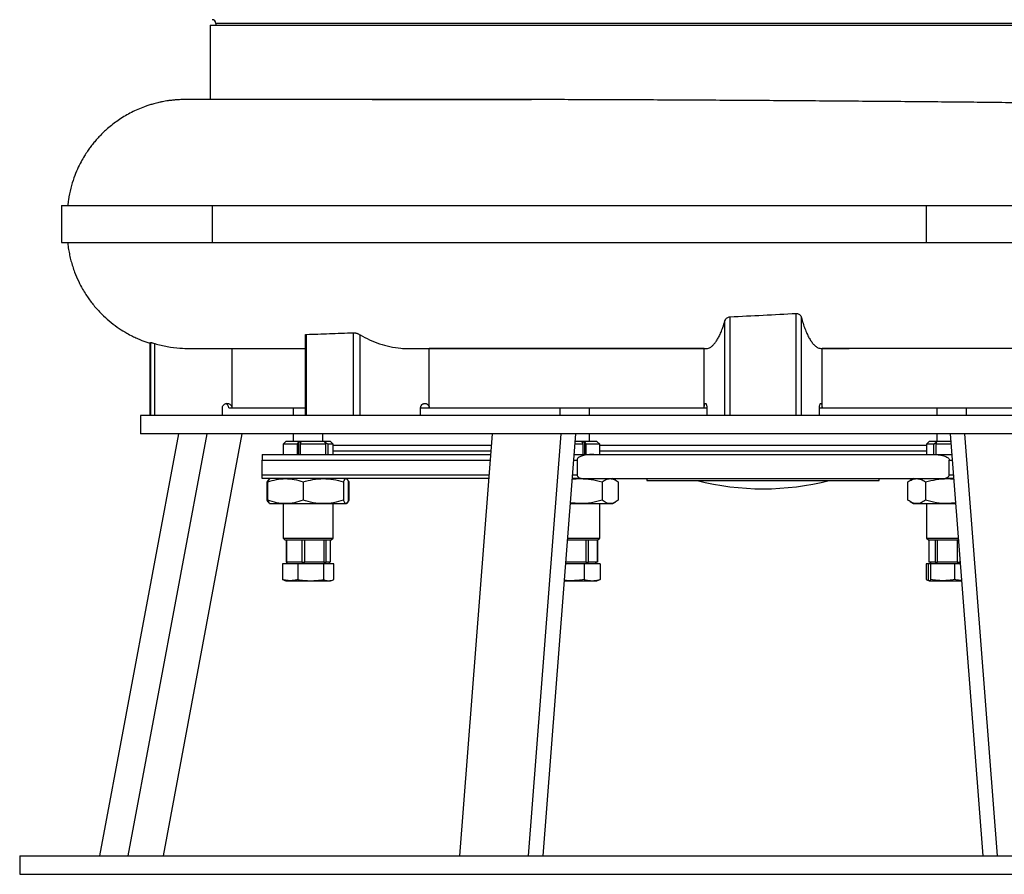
# Model space of a CAD drawing. Extents: x 4095 to 4895, y 2889 to 4868.
# Tile 1 of 8: x 4095 to 4625, y 2889 to 3349. Entities that reach past the tile are written whole.
import ezdxf

# ---------------------------------------------------------------- set-up
doc = ezdxf.new("R2010")
doc.units = 0
doc.header["$LTSCALE"] = 10
doc.header["$MEASUREMENT"] = 0
doc.layers.get('0').update_dxf_attribs({"linetype": 'CONTINUOUS'})

msp = doc.modelspace()

# ---------------------------------------------------------------- linework, layer by layer
at = {"color": 7, "linetype": 'Continuous'}
for p, q in [((4197.47, 3346.45), (4197.47, 3306.45)), ((4197.47, 3346.45), (4494.97, 3346.45)), ((4200.47, 3347.45), (4200.47, 3346.45)), ((4789.47, 3347.45), (4200.47, 3347.45)), ((4494.97, 3346.45), (4792.47, 3346.45)), ((4282.39, 3306.45), (4278.82, 3306.45)), ((4369.06, 3306.45), (4370.35, 3306.47)), ((4117.52, 3249.45), (4117.52, 3229.45)), ((4117.52, 3249.45), (4198.56, 3249.45)), ((4198.56, 3249.45), (4582.76, 3249.45)), ((4198.56, 3249.45), (4198.56, 3229.45)), ((4582.76, 3249.45), (4792.24, 3249.45)), ((4582.76, 3249.45), (4582.76, 3229.45)), ((4117.52, 3229.45), (4198.56, 3229.45)), ((4198.56, 3229.45), (4582.76, 3229.45)), ((4582.76, 3229.45), (4792.24, 3229.45)), ((4477.15, 3136.45), (4477.15, 3189.54)), ((4512.8, 3136.45), (4512.8, 3191.34)), ((4515.53, 3136.45), (4515.53, 3189.22)), ((4474.41, 3136.45), (4474.41, 3187.37)), ((4248.6, 3179.59), (4248.6, 3136.45)), ((4249.36, 3136.45), (4249.36, 3180.07)), ((4274.57, 3136.45), (4274.57, 3180.96)), ((4278.08, 3136.45), (4278.08, 3179.85)), ((4164.97, 3175.45), (4165.45, 3175.71)), ((4164.97, 3175.45), (4164.97, 3136.45)), ((4165.45, 3136.45), (4165.45, 3175.71)), ((4167.67, 3136.45), (4167.67, 3175.1)), ((4209.22, 3140.45), (4209.22, 3172.45)), ((4315.33, 3140.45), (4315.33, 3172.45)), ((4463.28, 3140.45), (4463.28, 3172.45)), ((4526.67, 3140.45), (4526.67, 3172.4)), ((4159.97, 3136.45), (4159.97, 3126.45)), ((4829.97, 3136.45), (4159.97, 3136.45)), ((4204.05, 3136.45), (4204.05, 3140.45)), ((4207.47, 3140.45), (4209.22, 3140.45)), ((4209.22, 3140.45), (4248.6, 3140.45)), ((4242.14, 3140.45), (4242.14, 3136.45)), ((4310.63, 3140.45), (4315.33, 3140.45)), ((4310.69, 3136.45), (4310.69, 3140.45)), ((4315.33, 3140.45), (4463.28, 3140.45)), ((4385.56, 3140.45), (4385.56, 3136.45)), ((4401.56, 3136.45), (4401.56, 3140.45)), ((4463.28, 3140.45), (4464.66, 3140.45)), ((4464.66, 3140.45), (4464.66, 3136.45)), ((4525.28, 3136.45), (4525.28, 3140.45)), ((4525.28, 3140.45), (4526.67, 3140.45)), ((4526.67, 3140.45), (4674.61, 3140.45)), ((4588.38, 3140.45), (4588.38, 3136.45)), ((4604.38, 3136.45), (4604.38, 3140.45)), ((4138.11, 2899.45), (4180.57, 3126.45)), ((4153.42, 2899.45), (4195.88, 3126.45)), ((4829.97, 3126.45), (4159.97, 3126.45)), ((4172.27, 2899.45), (4214.73, 3126.45)), ((4242.14, 3126.45), (4242.14, 3122.45)), ((4258.14, 3122.45), (4258.14, 3126.45)), ((4331.85, 2899.45), (4349.43, 3126.45)), ((4368.8, 2899.45), (4386.39, 3126.45)), ((4376.61, 2899.45), (4394.2, 3126.45)), ((4401.56, 3122.45), (4401.56, 3126.45)), ((4588.38, 3126.45), (4588.38, 3122.45)), ((4613.33, 2899.45), (4595.75, 3126.45)), ((4621.14, 2899.45), (4603.56, 3126.45)), ((4238.14, 3122.45), (4236.64, 3120.95)), ((4236.64, 3120.95), (4236.64, 3115.45)), ((4244.42, 3120.95), (4236.64, 3120.95)), ((4262.14, 3122.45), (4238.14, 3122.45)), ((4244.42, 3120.95), (4244.91, 3122.25)), ((4244.42, 3115.45), (4244.42, 3120.95)), ((4244.91, 3122.25), (4246.3, 3122.25)), ((4244.91, 3122.25), (4244.91, 3115.45)), ((4246.3, 3122.25), (4245.82, 3120.95)), ((4259.68, 3120.95), (4245.82, 3120.95)), ((4245.82, 3120.95), (4245.82, 3115.45)), ((4259.68, 3120.95), (4259.21, 3122.27)), ((4259.68, 3115.45), (4259.68, 3120.95)), ((4263.64, 3120.95), (4260.68, 3120.95)), ((4260.68, 3120.95), (4260.68, 3115.45)), ((4263.64, 3120.95), (4262.14, 3122.45)), ((4263.64, 3115.45), (4263.64, 3120.95)), ((4263.64, 3120.45), (4348.97, 3120.45)), ((4398.16, 3120.95), (4393.77, 3120.95)), ((4405.56, 3122.45), (4393.89, 3122.45)), ((4397.65, 3122.25), (4399.03, 3122.25)), ((4398.16, 3120.95), (4397.65, 3122.25)), ((4398.16, 3115.45), (4398.16, 3120.95)), ((4399.03, 3122.25), (4399.54, 3120.95)), ((4399.03, 3115.45), (4399.03, 3122.25)), ((4407.06, 3120.95), (4399.54, 3120.95)), ((4399.54, 3120.95), (4399.54, 3115.45)), ((4407.03, 3120.98), (4405.56, 3122.45)), ((4406.98, 3120.45), (4582.88, 3120.45)), ((4407.06, 3120.95), (4407.03, 3120.98)), ((4407.06, 3115.45), (4407.06, 3120.95)), ((4584.38, 3122.45), (4582.88, 3120.95)), ((4582.88, 3120.95), (4582.88, 3115.45)), ((4586.83, 3120.95), (4582.88, 3120.95)), ((4596.06, 3122.45), (4584.38, 3122.45)), ((4586.83, 3120.95), (4588.25, 3122.27)), ((4586.83, 3115.45), (4586.83, 3120.95)), ((4588.25, 3122.27), (4587.94, 3120.95)), ((4596.17, 3120.95), (4587.94, 3120.95)), ((4587.94, 3120.95), (4587.94, 3115.45)), ((4263.64, 3117.45), (4348.74, 3117.45)), ((4393.35, 3115.45), (4403.81, 3115.45)), ((4403.81, 3115.45), (4586.13, 3115.45)), ((4406.98, 3117.45), (4582.88, 3117.45)), ((4586.13, 3115.45), (4596.6, 3115.45)), ((4225.47, 3104.45), (4225.47, 3112.45)), ((4225.47, 3112.45), (4348.35, 3112.45)), ((4393.11, 3112.45), (4394.84, 3112.45)), ((4394.84, 3112.45), (4394.84, 3104.45)), ((4595.1, 3104.45), (4595.1, 3112.45)), ((4595.1, 3112.45), (4596.83, 3112.45)), ((4225.47, 3104.45), (4347.73, 3104.45)), ((4392.49, 3104.45), (4394.84, 3104.45)), ((4595.1, 3104.45), (4597.45, 3104.45)), ((4347.58, 3102.45), (4225.47, 3102.45)), ((4228.12, 3090.78), (4228.12, 3100.62)), ((4228.43, 3090.78), (4228.43, 3100.62)), ((4229.46, 3102.34), (4229.36, 3102.29)), ((4229.64, 3102.45), (4229.46, 3102.34)), ((4247.45, 3100.62), (4247.45, 3090.78)), ((4269.17, 3100.62), (4269.17, 3090.78)), ((4270.83, 3102.34), (4270.64, 3102.45)), ((4271.86, 3090.78), (4271.86, 3100.62)), ((4271.9, 3100.69), (4272.16, 3100.62)), ((4272.16, 3090.78), (4272.16, 3100.62)), ((4392.31, 3102.09), (4396.58, 3102.45)), ((4397.06, 3102.45), (4392.34, 3102.45)), ((4397.06, 3102.45), (4592.89, 3102.45)), ((4408.29, 3100.62), (4408.29, 3090.78)), ((4415.64, 3101.54), (4414.06, 3102.45)), ((4416.97, 3100.62), (4416.97, 3090.78)), ((4417.08, 3090.78), (4417.08, 3100.62)), ((4432.47, 3102.45), (4432.47, 3101.45)), ((4432.47, 3101.45), (4557.47, 3101.45)), ((4557.47, 3101.45), (4557.47, 3102.45)), ((4572.87, 3090.78), (4572.87, 3100.62)), ((4575.88, 3102.45), (4573.99, 3101.36)), ((4582.29, 3100.62), (4582.29, 3090.78)), ((4597.61, 3102.45), (4592.89, 3102.45)), ((4594.05, 3102.45), (4597.63, 3102.15)), ((4229.37, 3089.11), (4229.46, 3089.05)), ((4229.46, 3089.05), (4229.64, 3088.95)), ((4229.64, 3088.95), (4237.94, 3088.95)), ((4236.64, 3088.95), (4236.64, 3070.45)), ((4237.94, 3088.95), (4258.31, 3088.95)), ((4258.31, 3088.95), (4270.51, 3088.95)), ((4263.64, 3070.45), (4263.64, 3088.95)), ((4270.78, 3089.14), (4270.51, 3088.95)), ((4270.51, 3088.95), (4270.64, 3088.95)), ((4270.64, 3088.95), (4270.83, 3089.05)), ((4272.16, 3090.78), (4271.9, 3090.7)), ((4391.23, 3088.95), (4396.58, 3088.95)), ((4396.58, 3088.95), (4391.33, 3089.38)), ((4396.58, 3088.95), (4412.63, 3088.95)), ((4407.06, 3070.45), (4407.06, 3088.95)), ((4412.63, 3088.95), (4414.06, 3088.95)), ((4414.06, 3088.95), (4415.63, 3089.86)), ((4573.99, 3090.04), (4575.88, 3088.95)), ((4575.88, 3088.95), (4577.58, 3088.95)), ((4577.58, 3088.95), (4594.05, 3088.95)), ((4582.88, 3088.95), (4582.88, 3070.45)), ((4598.62, 3089.33), (4594.05, 3088.95)), ((4594.05, 3088.95), (4598.65, 3088.95)), ((4236.64, 3070.45), (4237.64, 3069.45)), ((4236.64, 3070.45), (4263.64, 3070.45)), ((4237.64, 3069.45), (4262.64, 3069.45)), ((4238.27, 3069.45), (4238.27, 3057.45)), ((4238.79, 3057.45), (4238.79, 3069.45)), ((4246.81, 3069.45), (4246.81, 3057.45)), ((4248.44, 3057.45), (4248.44, 3069.45)), ((4258.69, 3069.45), (4258.69, 3057.45)), ((4259.8, 3057.45), (4259.8, 3069.45)), ((4262.02, 3069.45), (4262.02, 3057.45)), ((4262.64, 3069.45), (4263.64, 3070.45)), ((4389.78, 3069.45), (4406.06, 3069.45)), ((4389.86, 3070.45), (4407.06, 3070.45)), ((4399.54, 3069.45), (4399.54, 3057.45)), ((4400.93, 3057.45), (4400.93, 3069.45)), ((4405.81, 3057.45), (4405.81, 3069.45)), ((4405.81, 3069.45), (4405.81, 3057.45)), ((4406.06, 3069.45), (4407.06, 3070.45)), ((4582.88, 3070.45), (4583.88, 3069.45)), ((4582.88, 3070.45), (4587.37, 3070.45)), ((4583.88, 3069.45), (4600.16, 3069.45)), ((4584.13, 3069.45), (4584.13, 3057.45)), ((4584.22, 3057.45), (4584.22, 3069.45)), ((4584.25, 3057.45), (4584.25, 3069.45)), ((4587.37, 3070.45), (4600.08, 3070.45)), ((4587.6, 3069.45), (4587.6, 3057.45)), ((4588.84, 3057.45), (4588.84, 3069.45)), ((4599.39, 3069.45), (4599.39, 3057.45)), ((4238.27, 3057.45), (4238.79, 3057.45)), ((4238.9, 3057.45), (4238.44, 3056.65)), ((4241.06, 3057.45), (4238.79, 3057.45)), ((4244.54, 3057.45), (4241.06, 3057.45)), ((4246.81, 3057.45), (4244.54, 3057.45)), ((4246.81, 3057.45), (4248.44, 3057.45)), ((4251.34, 3057.45), (4248.44, 3057.45)), ((4255.78, 3057.45), (4251.34, 3057.45)), ((4258.69, 3057.45), (4255.78, 3057.45)), ((4258.69, 3057.45), (4259.8, 3057.45)), ((4260.43, 3057.45), (4259.8, 3057.45)), ((4261.39, 3057.45), (4260.43, 3057.45)), ((4261.85, 3056.65), (4261.39, 3057.45)), ((4262.02, 3057.45), (4261.39, 3057.45)), ((4391.83, 3057.45), (4388.85, 3057.45)), ((4396.49, 3057.45), (4391.83, 3057.45)), ((4399.54, 3057.45), (4396.49, 3057.45)), ((4399.54, 3057.45), (4400.93, 3057.45)), ((4402.32, 3057.45), (4400.93, 3057.45)), ((4404.43, 3057.45), (4402.32, 3057.45)), ((4405.81, 3057.45), (4404.43, 3057.45)), ((4405.27, 3056.65), (4404.81, 3057.45)), ((4584.22, 3057.45), (4584.13, 3057.45)), ((4584.25, 3057.45), (4584.22, 3057.45)), ((4585.2, 3057.45), (4584.25, 3057.45)), ((4585.14, 3057.45), (4584.68, 3056.65)), ((4586.65, 3057.45), (4585.2, 3057.45)), ((4587.6, 3057.45), (4586.65, 3057.45)), ((4587.6, 3057.45), (4588.84, 3057.45)), ((4591.83, 3057.45), (4588.84, 3057.45)), ((4596.4, 3057.45), (4591.83, 3057.45)), ((4599.39, 3057.45), (4596.4, 3057.45)), ((4599.39, 3057.45), (4600.97, 3057.45)), ((4600.97, 3057.45), (4600.97, 3058.98)), ((4601.09, 3057.45), (4600.97, 3057.45)), ((4244.63, 3056.65), (4236.38, 3056.65)), ((4236.38, 3056.65), (4236.38, 3048.12)), ((4244.63, 3056.65), (4244.63, 3048.12)), ((4258.39, 3056.65), (4244.63, 3056.65)), ((4258.39, 3056.65), (4258.39, 3048.12)), ((4263.91, 3056.65), (4258.39, 3056.65)), ((4263.91, 3048.12), (4263.91, 3056.65)), ((4398.65, 3056.65), (4388.79, 3056.65)), ((4398.65, 3056.65), (4398.65, 3048.12)), ((4407.27, 3056.65), (4398.65, 3056.65)), ((4407.27, 3056.65), (4407.27, 3048.12)), ((4582.68, 3056.65), (4582.68, 3048.12)), ((4583.67, 3056.65), (4582.68, 3056.65)), ((4583.67, 3056.65), (4583.67, 3048.12)), ((4585.25, 3056.65), (4583.67, 3056.65)), ((4585.25, 3048.12), (4585.25, 3056.65)), ((4597.96, 3056.65), (4585.25, 3056.65)), ((4597.96, 3056.65), (4597.96, 3048.12)), ((4601.15, 3056.65), (4597.96, 3056.65)), ((4236.38, 3048.12), (4237.06, 3047.88)), ((4237.05, 3047.85), (4238.14, 3047.45)), ((4238.14, 3047.45), (4240.5, 3047.45)), ((4240.5, 3047.45), (4251.51, 3047.45)), ((4251.51, 3047.45), (4261.15, 3047.45)), ((4261.15, 3047.45), (4262.14, 3047.45)), ((4262.14, 3047.45), (4263.24, 3047.85)), ((4388.08, 3047.45), (4391.79, 3047.45)), ((4391.79, 3047.45), (4402.96, 3047.45)), ((4402.96, 3047.45), (4405.56, 3047.45)), ((4405.56, 3047.45), (4406.47, 3047.78)), ((4407.27, 3048.12), (4406.46, 3047.81)), ((4583.47, 3047.78), (4584.38, 3047.45)), ((4584.46, 3047.45), (4591.6, 3047.45)), ((4591.6, 3047.45), (4601.87, 3047.45)), ((4094.97, 2899.45), (4094.97, 2889.45)), ((4094.97, 2899.45), (4125.42, 2899.45)), ((4125.42, 2899.45), (4894.97, 2899.45)), ((4094.97, 2889.45), (4125.42, 2889.45)), ((4125.42, 2889.45), (4894.97, 2889.45))]:
    msp.add_line(p, q, dxfattribs=at)
for centre, radius, start, end in [((4198.47, 3347.45), 2, 0, 90), ((4204.97, 3140.45), 2.5, 0, 70.6418), ((4494.97, 3239.45), 142.5, 255.5627, 284.4373)]:
    msp.add_arc(centre, radius, start, end, dxfattribs=at)
for points, knots in [([(4186.4, 3306.46), (4185.44, 3306.47), (4183.64, 3306.48), (4181.09, 3306.4), (4178.81, 3306.25), (4176.79, 3306.06), (4175, 3305.83), (4173.43, 3305.59), (4172.18, 3305.36), (4171.25, 3305.18), (4170.36, 3304.99), (4169.2, 3304.73), (4167.49, 3304.3), (4164.77, 3303.52), (4160.19, 3301.95), (4154.24, 3299.24), (4147.92, 3295.41), (4143.28, 3291.81), (4140.08, 3288.9), (4138.06, 3286.87), (4136.19, 3284.83), (4134.47, 3282.78), (4132.9, 3280.75), (4131.33, 3278.53), (4129.67, 3275.96), (4127.83, 3272.75), (4125.91, 3268.85), (4124, 3264.13), (4122.34, 3258.61), (4121.23, 3253.62), (4120.97, 3250.47), (4120.89, 3249.45)], [0, 0, 0, 0, 0.058558, 0.110412, 0.155445, 0.193577, 0.224786, 0.249148, 0.266974, 0.273722, 0.279344, 0.292261, 0.305578, 0.327352, 0.368801, 0.436866, 0.504157, 0.568864, 0.595615, 0.621495, 0.646488, 0.670592, 0.693806, 0.716215, 0.74432, 0.776739, 0.816181, 0.862258, 0.914473, 0.972244, 1, 1, 1, 1]), ([(4324.9, 3306.5), (4323.71, 3306.5), (4317.32, 3306.5), (4306.31, 3306.5), (4291.96, 3306.5), (4279.67, 3306.5), (4269.23, 3306.5), (4260.35, 3306.5), (4251.71, 3306.5), (4243.24, 3306.5), (4234.89, 3306.51), (4226.77, 3306.51), (4219.32, 3306.51), (4212.58, 3306.51), (4206.55, 3306.5), (4201.04, 3306.5), (4196.1, 3306.5), (4191.83, 3306.49), (4188.34, 3306.48), (4185.66, 3306.48), (4184.77, 3306.47), (4184.32, 3306.47)], [0, 0, 0, 0, 0.014302, 0.077165, 0.139984, 0.202833, 0.247869, 0.293032, 0.338707, 0.386617, 0.436955, 0.489707, 0.544855, 0.595055, 0.647044, 0.700789, 0.756305, 0.813998, 0.873904, 0.935934, 1, 1, 1, 1]), ([(4197.47, 3306.52), (4196.98, 3306.52), (4195.32, 3306.51), (4193.38, 3306.5), (4192.19, 3306.49), (4191.76, 3306.49)], [0, 0, 0, 0, 0.213709, 0.716092, 1, 1, 1, 1]), ([(4284.61, 3306.45), (4287.55, 3306.45), (4293.43, 3306.45), (4302.71, 3306.45), (4312.32, 3306.45), (4322.22, 3306.45), (4332.36, 3306.45), (4342.74, 3306.45), (4353.4, 3306.45), (4362.23, 3306.45), (4367.49, 3306.45), (4369.06, 3306.45)], [0, 0, 0, 0, 0.118902, 0.237803, 0.35753, 0.477258, 0.595001, 0.712744, 0.83129, 0.949835, 1, 1, 1, 1]), ([(4792.1, 3299.37), (4791.96, 3299.46), (4791.61, 3299.7), (4789.98, 3300.06), (4787.34, 3300.45), (4783.79, 3300.81), (4779.32, 3301.12), (4773.9, 3301.41), (4767.52, 3301.7), (4760.32, 3301.99), (4752.35, 3302.27), (4743.68, 3302.55), (4734.15, 3302.82), (4723.76, 3303.09), (4712.54, 3303.35), (4700.72, 3303.61), (4688.36, 3303.84), (4675.53, 3304.07), (4662.01, 3304.28), (4647.83, 3304.49), (4633.02, 3304.68), (4617.91, 3304.86), (4602.55, 3305.03), (4587.01, 3305.18), (4571.03, 3305.32), (4554.66, 3305.45), (4537.94, 3305.58), (4521.24, 3305.71), (4504.62, 3305.82), (4488.12, 3305.93), (4471.49, 3306.03), (4454.77, 3306.13), (4438.02, 3306.21), (4421.62, 3306.29), (4405.6, 3306.35), (4390.01, 3306.4), (4374.59, 3306.44), (4359.41, 3306.47), (4344.55, 3306.49), (4333.09, 3306.5), (4326.8, 3306.5), (4325.1, 3306.49)], [0, 0, 0, 0, 0.016155, 0.042864, 0.068801, 0.094758, 0.120696, 0.147387, 0.1741, 0.200791, 0.22672, 0.252669, 0.278599, 0.305281, 0.331985, 0.358667, 0.384599, 0.410551, 0.436483, 0.463168, 0.489875, 0.516561, 0.542489, 0.568437, 0.594365, 0.621046, 0.647749, 0.67443, 0.700357, 0.726304, 0.75223, 0.77891, 0.805612, 0.832292, 0.858217, 0.884163, 0.910089, 0.936768, 0.963468, 0.990147, 1, 1, 1, 1]), ([(4120.8, 3229.44), (4120.81, 3229.33), (4120.91, 3228.12), (4121.25, 3225.85), (4121.82, 3222.7), (4122.81, 3218.58), (4124.34, 3213.79), (4126.51, 3208.72), (4128.6, 3204.74), (4130.46, 3201.67), (4132.17, 3199.15), (4133.89, 3196.84), (4135.78, 3194.53), (4137.85, 3192.24), (4140.61, 3189.47), (4144.14, 3186.37), (4148.32, 3183.3), (4152.21, 3180.9), (4155.03, 3179.4), (4156.91, 3178.48), (4158.12, 3177.93), (4159.42, 3177.36), (4161.03, 3176.72), (4162.91, 3176.02), (4164.26, 3175.59), (4164.97, 3175.37)], [0, 0, 0, 0, 0.004158, 0.047406, 0.088875, 0.128439, 0.212164, 0.283781, 0.342272, 0.38692, 0.42314, 0.460508, 0.499158, 0.539081, 0.580266, 0.651132, 0.72114, 0.781721, 0.828569, 0.844722, 0.863592, 0.885895, 0.912045, 0.95327, 1, 1, 1, 1]), ([(4474.41, 3187.37), (4474.55, 3187.7), (4474.79, 3188.31), (4475.52, 3189), (4476.31, 3189.42), (4476.88, 3189.5), (4477.15, 3189.54)], [0, 0, 0, 0, 0.343589, 0.611949, 0.814447, 1, 1, 1, 1]), ([(4477.15, 3189.54), (4483.08, 3189.83), (4494.96, 3190.42), (4506.85, 3191.03), (4512.8, 3191.34)], [0, 0, 0, 0, 0.499271, 1, 1, 1, 1]), ([(4512.8, 3191.34), (4513.05, 3191.33), (4513.55, 3191.32), (4514.28, 3191), (4515.01, 3190.39), (4515.39, 3189.73), (4515.51, 3189.3), (4515.53, 3189.22)], [0, 0, 0, 0, 0.168721, 0.336637, 0.577599, 0.928523, 1, 1, 1, 1]), ([(4515.53, 3189.22), (4515.84, 3188.14), (4516.44, 3185.98), (4517.44, 3183.09), (4518.5, 3180.48), (4519.62, 3178.23), (4520.78, 3176.34), (4521.98, 3174.8), (4523.21, 3173.64), (4524.69, 3172.66), (4525.76, 3172.53), (4526.4, 3172.46)], [0, 0, 0, 0, 0.102937, 0.20588, 0.311761, 0.417645, 0.521796, 0.625949, 0.73276, 0.839574, 1, 1, 1, 1]), ([(4464.3, 3172.41), (4464.35, 3172.41), (4465.18, 3172.38), (4466.4, 3172.89), (4467.95, 3174.11), (4469.09, 3175.39), (4470.2, 3177), (4471.27, 3178.92), (4472.31, 3181.19), (4473.38, 3183.95), (4474.05, 3186.16), (4474.41, 3187.37)], [0, 0, 0, 0, 0.012672, 0.224244, 0.332556, 0.440865, 0.546754, 0.652643, 0.761203, 0.869761, 1, 1, 1, 1]), ([(4248.65, 3179.59), (4248.64, 3179.67), (4248.62, 3179.89), (4248.94, 3180.04), (4249.26, 3180.06), (4249.36, 3180.07)], [0, 0, 0, 0, 0.302387, 0.784534, 1, 1, 1, 1]), ([(4249.36, 3180.07), (4253.39, 3180.2), (4261.45, 3180.47), (4270.19, 3180.8), (4274.57, 3180.96)], [0, 0, 0, 0, 0.499268, 1, 1, 1, 1]), ([(4274.57, 3180.96), (4274.7, 3180.97), (4274.83, 3180.97), (4275.11, 3180.94), (4275.25, 3180.92), (4275.55, 3180.87), (4275.71, 3180.83), (4276.02, 3180.75), (4276.18, 3180.7), (4276.49, 3180.6), (4276.64, 3180.54), (4276.95, 3180.42), (4277.1, 3180.35), (4277.54, 3180.15), (4277.82, 3180), (4278.08, 3179.85)], [0, 0, 0, 0, 0.125, 0.125, 0.25, 0.25, 0.375, 0.375, 0.5, 0.5, 0.625, 0.625, 0.75, 0.75, 1, 1, 1, 1]), ([(4278.08, 3179.85), (4279.76, 3178.91), (4283.14, 3177.03), (4288.55, 3174.93), (4294.18, 3173.41), (4299.32, 3172.62), (4302.85, 3172.43), (4304.43, 3172.44), (4304.74, 3172.44)], [0, 0, 0, 0, 0.202969, 0.405948, 0.617195, 0.828452, 0.966902, 1, 1, 1, 1]), ([(4165.45, 3175.71), (4165.5, 3175.7), (4165.6, 3175.69), (4166.12, 3175.55), (4166.83, 3175.34), (4167.4, 3175.17), (4167.67, 3175.1)], [0, 0, 0, 0, 0.2537202, 0.5072548, 0.7661265, 1, 1, 1, 1]), ([(4167.67, 3175.1), (4169.9, 3174.53), (4174.35, 3173.39), (4180.71, 3172.55), (4184.81, 3172.5), (4186.61, 3172.48)], [0, 0, 0, 0, 0.358723, 0.71835, 1, 1, 1, 1]), ([(4186.61, 3172.42), (4187.37, 3172.42), (4188.94, 3172.41), (4192.47, 3172.41), (4196.74, 3172.4), (4201.61, 3172.4), (4206.97, 3172.39), (4212.73, 3172.39), (4219.07, 3172.39), (4225.95, 3172.39), (4233.28, 3172.39), (4240.71, 3172.39), (4245.79, 3172.39), (4248.48, 3172.39), (4248.6, 3172.39)], [0, 0, 0, 0, 0.09979, 0.204833, 0.305126, 0.400836, 0.492624, 0.580484, 0.664365, 0.755313, 0.840987, 0.921371, 0.99646, 1, 1, 1, 1]), ([(4304.74, 3172.4), (4308.78, 3172.4), (4317.15, 3172.4), (4330.52, 3172.4), (4344.69, 3172.4), (4359.43, 3172.4), (4374.57, 3172.4), (4389.93, 3172.4), (4405.33, 3172.4), (4420.67, 3172.4), (4433.75, 3172.4), (4444.5, 3172.4), (4452.96, 3172.4), (4459.55, 3172.4), (4463.32, 3172.4), (4464.3, 3172.4)], [0, 0, 0, 0, 0.087141, 0.180455, 0.2747349, 0.3700513, 0.4660738, 0.5607574, 0.6538691, 0.7454163, 0.8349551, 0.8850253, 0.9343161, 0.9828478, 1, 1, 1, 1]), ([(4463.28, 3172.45), (4456.59, 3172.45), (4449.92, 3172.45), (4439.94, 3172.45), (4436.61, 3172.45), (4431.64, 3172.45), (4429.98, 3172.45), (4426.66, 3172.45), (4425.01, 3172.45), (4410.17, 3172.45), (4397.37, 3172.45), (4372.52, 3172.45), (4360.46, 3172.45), (4345.88, 3172.45), (4342.98, 3172.45), (4338.68, 3172.45), (4337.25, 3172.45), (4334.41, 3172.45), (4333.01, 3172.45), (4326.02, 3172.45), (4320.59, 3172.45), (4315.33, 3172.45)], [0, 0, 0, 0, 0.125, 0.125, 0.1875, 0.1875, 0.21875, 0.21875, 0.25, 0.25, 0.5, 0.5, 0.75, 0.75, 0.8125, 0.8125, 0.84375, 0.84375, 0.875, 0.875, 1, 1, 1, 1]), ([(4526.4, 3172.4), (4526.95, 3172.4), (4531.4, 3172.4), (4536.39, 3172.4), (4540.79, 3172.4), (4541.34, 3172.4)], [0, 0, 0, 0, 0.108873, 0.888671, 1, 1, 1, 1]), ([(4674.61, 3172.74), (4664.07, 3172.67), (4652.99, 3172.62), (4635.56, 3172.55), (4629.62, 3172.53), (4622.01, 3172.51), (4620.48, 3172.5), (4617.41, 3172.5), (4615.86, 3172.49), (4611.2, 3172.48), (4608.08, 3172.47), (4592.4, 3172.44), (4579.6, 3172.42), (4553.51, 3172.4), (4540.22, 3172.4), (4526.67, 3172.4)], [0, 0, 0, 0, 0.25, 0.25, 0.375, 0.375, 0.40625, 0.40625, 0.4375, 0.4375, 0.5, 0.5, 0.75, 0.75, 1, 1, 1, 1]), ([(4204.05, 3140.45), (4204.07, 3140.72), (4204.12, 3141.25), (4204.53, 3141.97), (4205.12, 3142.53), (4205.91, 3142.9), (4206.81, 3143), (4207.71, 3142.78), (4208.5, 3142.26), (4209.03, 3141.53), (4209.21, 3140.88), (4209.22, 3140.52), (4209.22, 3140.45)], [0, 0, 0, 0, 0.098527, 0.196975, 0.298163, 0.405726, 0.519999, 0.638523, 0.756332, 0.868285, 0.972324, 1, 1, 1, 1]), ([(4310.69, 3140.45), (4310.69, 3140.62), (4310.7, 3140.79), (4310.77, 3141.12), (4310.81, 3141.28), (4310.94, 3141.59), (4311.01, 3141.73), (4311.19, 3142.01), (4311.29, 3142.13), (4311.51, 3142.36), (4311.62, 3142.46), (4311.88, 3142.64), (4312.01, 3142.71), (4312.28, 3142.83), (4312.43, 3142.87), (4312.72, 3142.93), (4312.86, 3142.95), (4313.16, 3142.95), (4313.3, 3142.93), (4313.59, 3142.87), (4313.73, 3142.83), (4314.01, 3142.71), (4314.14, 3142.64), (4314.39, 3142.46), (4314.51, 3142.36), (4314.84, 3142.02), (4315.02, 3141.75), (4315.2, 3141.28), (4315.25, 3141.12), (4315.31, 3140.79), (4315.33, 3140.62), (4315.33, 3140.45)], [0, 0, 0, 0, 0.0625, 0.0625, 0.125, 0.125, 0.1875, 0.1875, 0.25, 0.25, 0.3125, 0.3125, 0.375, 0.375, 0.4375, 0.4375, 0.5, 0.5, 0.5625, 0.5625, 0.625, 0.625, 0.6875, 0.6875, 0.75, 0.75, 0.875, 0.875, 0.9375, 0.9375, 1, 1, 1, 1]), ([(4463.28, 3140.45), (4463.28, 3140.72), (4463.3, 3141.25), (4463.41, 3141.96), (4463.57, 3142.53), (4463.78, 3142.9), (4464.02, 3143), (4464.26, 3142.78), (4464.47, 3142.26), (4464.61, 3141.53), (4464.66, 3140.88), (4464.66, 3140.52), (4464.66, 3140.45)], [0, 0, 0, 0, 0.098368, 0.196655, 0.297803, 0.405544, 0.520077, 0.638703, 0.756326, 0.867998, 0.971959, 1, 1, 1, 1]), ([(4525.28, 3140.45), (4525.29, 3140.72), (4525.3, 3141.25), (4525.41, 3141.97), (4525.57, 3142.53), (4525.78, 3142.9), (4526.02, 3143), (4526.26, 3142.78), (4526.47, 3142.26), (4526.61, 3141.53), (4526.66, 3140.88), (4526.67, 3140.52), (4526.67, 3140.45)], [0, 0, 0, 0, 0.098527, 0.196975, 0.298163, 0.405726, 0.519999, 0.638523, 0.756332, 0.868285, 0.972324, 1, 1, 1, 1]), ([(4225.47, 3115.45), (4225.47, 3115.42), (4225.47, 3115.36), (4225.47, 3114.92), (4225.47, 3114.3), (4225.47, 3113.8), (4225.47, 3113.23), (4225.47, 3112.82), (4225.47, 3112.54), (4225.47, 3112.45)], [0, 0, 0, 0, 0.300527, 0.606211, 0.726991, 0.863805, 0.917651, 0.972063, 1, 1, 1, 1]), ([(4225.47, 3115.45), (4227.26, 3115.45), (4230.83, 3115.45), (4237.29, 3115.45), (4244.55, 3115.45), (4252.74, 3115.45), (4261.76, 3115.45), (4271.64, 3115.45), (4282.29, 3115.45), (4293.69, 3115.45), (4305.77, 3115.45), (4318.46, 3115.45), (4331.76, 3115.45), (4341.82, 3115.45), (4347.59, 3115.45), (4348.58, 3115.45)], [0, 0, 0, 0, 0.079654, 0.15931, 0.240558, 0.32181, 0.404158, 0.486509, 0.569418, 0.65233, 0.735239, 0.818151, 0.900499, 0.98285, 1, 1, 1, 1]), ([(4403.81, 3115.45), (4402.81, 3115.42), (4400.79, 3115.36), (4398.39, 3114.92), (4396.62, 3114.3), (4395.69, 3113.8), (4395.11, 3113.23), (4394.87, 3112.82), (4394.85, 3112.54), (4394.84, 3112.45)], [0, 0, 0, 0, 0.300527, 0.606211, 0.726991, 0.863805, 0.917651, 0.972063, 1, 1, 1, 1]), ([(4586.13, 3115.45), (4587.13, 3115.42), (4589.15, 3115.36), (4591.56, 3114.92), (4593.33, 3114.3), (4594.26, 3113.8), (4594.84, 3113.23), (4595.07, 3112.82), (4595.09, 3112.54), (4595.1, 3112.45)], [0, 0, 0, 0, 0.300527, 0.606211, 0.726991, 0.863805, 0.917651, 0.972063, 1, 1, 1, 1]), ([(4225.47, 3102.45), (4225.47, 3102.66), (4225.47, 3102.96), (4225.47, 3103.58), (4225.47, 3104.01), (4225.47, 3104.33), (4225.47, 3104.45)], [0, 0, 0, 0, 0.517325, 0.699877, 0.884241, 1, 1, 1, 1]), ([(4394.84, 3104.45), (4394.86, 3104.32), (4394.89, 3104.02), (4395.22, 3103.52), (4395.93, 3102.93), (4396.62, 3102.63), (4397.06, 3102.45)], [0, 0, 0, 0, 0.126122, 0.28321, 0.549796, 1, 1, 1, 1]), ([(4592.89, 3102.45), (4593.39, 3102.66), (4594.07, 3102.96), (4594.76, 3103.58), (4595.06, 3104.01), (4595.09, 3104.33), (4595.1, 3104.45)], [0, 0, 0, 0, 0.517325, 0.699877, 0.884241, 1, 1, 1, 1]), ([(4228.12, 3100.62), (4228.41, 3101.15), (4228.83, 3101.96), (4229.27, 3102.13), (4229.42, 3102.19)], [0, 0, 0, 0, 0.665253, 1, 1, 1, 1]), ([(4228.43, 3100.62), (4229.98, 3101.13), (4233.09, 3102.16), (4236.32, 3102.35), (4237.94, 3102.45)], [0, 0, 0, 0, 0.49546, 1, 1, 1, 1]), ([(4229.51, 3102.26), (4229.37, 3102.19), (4229.01, 3102.01), (4228.65, 3101.16), (4228.43, 3100.62)], [0, 0, 0, 0, 0.371374, 1, 1, 1, 1]), ([(4237.94, 3102.45), (4239.54, 3102.36), (4242.76, 3102.17), (4245.88, 3101.14), (4247.45, 3100.62)], [0, 0, 0, 0, 0.4945114, 1, 1, 1, 1]), ([(4247.45, 3100.62), (4249.22, 3101.13), (4252.78, 3102.16), (4256.45, 3102.35), (4258.31, 3102.45)], [0, 0, 0, 0, 0.495458, 1, 1, 1, 1]), ([(4258.31, 3102.45), (4260.13, 3102.36), (4263.81, 3102.17), (4267.37, 3101.14), (4269.17, 3100.62)], [0, 0, 0, 0, 0.494511, 1, 1, 1, 1]), ([(4269.17, 3100.62), (4269.38, 3101.13), (4269.83, 3102.16), (4270.28, 3102.35), (4270.51, 3102.45)], [0, 0, 0, 0, 0.495458, 1, 1, 1, 1]), ([(4272.16, 3100.62), (4271.88, 3101.15), (4271.46, 3101.96), (4271.02, 3102.13), (4270.87, 3102.19)], [0, 0, 0, 0, 0.665254, 1, 1, 1, 1]), ([(4271.06, 3102.05), (4271.1, 3102.03), (4271.37, 3101.86), (4271.63, 3101.19), (4271.86, 3100.62)], [0, 0, 0, 0, 0.150672, 1, 1, 1, 1]), ([(4396.58, 3102.45), (4398.54, 3102.36), (4402.51, 3102.17), (4406.35, 3101.14), (4408.29, 3100.62)], [0, 0, 0, 0, 0.494511, 1, 1, 1, 1]), ([(4408.29, 3100.62), (4408.99, 3101.13), (4410.42, 3102.16), (4411.89, 3102.35), (4412.63, 3102.45)], [0, 0, 0, 0, 0.495459, 1, 1, 1, 1]), ([(4412.63, 3102.45), (4413.36, 3102.36), (4414.83, 3102.17), (4416.25, 3101.14), (4416.97, 3100.62)], [0, 0, 0, 0, 0.494511, 1, 1, 1, 1]), ([(4572.87, 3100.62), (4573.63, 3101.13), (4575.18, 3102.16), (4576.77, 3102.35), (4577.58, 3102.45)], [0, 0, 0, 0, 0.4954584, 1, 1, 1, 1]), ([(4577.58, 3102.45), (4578.37, 3102.36), (4579.97, 3102.17), (4581.51, 3101.14), (4582.29, 3100.62)], [0, 0, 0, 0, 0.494511, 1, 1, 1, 1]), ([(4582.29, 3100.62), (4584.2, 3101.13), (4588.06, 3102.16), (4592.04, 3102.35), (4594.05, 3102.45)], [0, 0, 0, 0, 0.495458, 1, 1, 1, 1]), ([(4229.42, 3089.2), (4229.28, 3089.25), (4228.84, 3089.43), (4228.41, 3090.23), (4228.12, 3090.78)], [0, 0, 0, 0, 0.3213, 1, 1, 1, 1]), ([(4237.94, 3088.95), (4236.35, 3089.04), (4233.13, 3089.23), (4230.01, 3090.26), (4228.43, 3090.78)], [0, 0, 0, 0, 0.49451, 1, 1, 1, 1]), ([(4228.43, 3090.78), (4228.65, 3090.25), (4229, 3089.39), (4229.37, 3089.21), (4229.51, 3089.14)], [0, 0, 0, 0, 0.61616, 1, 1, 1, 1]), ([(4247.45, 3090.78), (4245.91, 3090.27), (4242.79, 3089.23), (4239.57, 3089.04), (4237.94, 3088.95)], [0, 0, 0, 0, 0.495458, 1, 1, 1, 1]), ([(4258.31, 3088.95), (4256.49, 3089.04), (4252.81, 3089.23), (4249.25, 3090.26), (4247.45, 3090.78)], [0, 0, 0, 0, 0.494511, 1, 1, 1, 1]), ([(4269.17, 3090.78), (4267.4, 3090.27), (4263.84, 3089.23), (4260.17, 3089.04), (4258.31, 3088.95)], [0, 0, 0, 0, 0.495458, 1, 1, 1, 1]), ([(4270.51, 3088.95), (4270.29, 3089.04), (4269.83, 3089.23), (4269.39, 3090.26), (4269.17, 3090.78)], [0, 0, 0, 0, 0.494511, 1, 1, 1, 1]), ([(4270.87, 3089.2), (4271.01, 3089.25), (4271.45, 3089.43), (4271.88, 3090.23), (4272.16, 3090.78)], [0, 0, 0, 0, 0.321299, 1, 1, 1, 1]), ([(4271.86, 3090.78), (4271.64, 3090.22), (4271.38, 3089.55), (4271.11, 3089.38), (4271.06, 3089.35)], [0, 0, 0, 0, 0.830611, 1, 1, 1, 1]), ([(4408.29, 3090.78), (4406.39, 3090.27), (4402.55, 3089.23), (4398.58, 3089.04), (4396.58, 3088.95)], [0, 0, 0, 0, 0.495457, 1, 1, 1, 1]), ([(4412.63, 3088.95), (4411.9, 3089.04), (4410.43, 3089.23), (4409.01, 3090.26), (4408.29, 3090.78)], [0, 0, 0, 0, 0.494512, 1, 1, 1, 1]), ([(4416.97, 3090.78), (4416.27, 3090.27), (4414.85, 3089.23), (4413.37, 3089.04), (4412.63, 3088.95)], [0, 0, 0, 0, 0.495457, 1, 1, 1, 1]), ([(4577.58, 3088.95), (4576.79, 3089.04), (4575.19, 3089.23), (4573.65, 3090.26), (4572.87, 3090.78)], [0, 0, 0, 0, 0.4945112, 1, 1, 1, 1]), ([(4582.29, 3090.78), (4581.53, 3090.27), (4579.98, 3089.23), (4578.39, 3089.04), (4577.58, 3088.95)], [0, 0, 0, 0, 0.49546, 1, 1, 1, 1]), ([(4594.05, 3088.95), (4592.08, 3089.04), (4588.1, 3089.23), (4584.24, 3090.26), (4582.29, 3090.78)], [0, 0, 0, 0, 0.49451, 1, 1, 1, 1]), ([(4240.5, 3047.45), (4239.81, 3047.48), (4238.43, 3047.55), (4237.06, 3047.93), (4236.38, 3048.12)], [0, 0, 0, 0, 0.497781, 1, 1, 1, 1]), ([(4244.63, 3048.12), (4243.95, 3047.93), (4242.58, 3047.55), (4241.2, 3047.48), (4240.5, 3047.45)], [0, 0, 0, 0, 0.4981128, 1, 1, 1, 1]), ([(4244.63, 3048.12), (4245.76, 3047.93), (4248.04, 3047.55), (4250.35, 3047.48), (4251.51, 3047.45)], [0, 0, 0, 0, 0.498114, 1, 1, 1, 1]), ([(4251.51, 3047.45), (4252.66, 3047.48), (4254.97, 3047.55), (4257.25, 3047.93), (4258.39, 3048.12)], [0, 0, 0, 0, 0.497781, 1, 1, 1, 1]), ([(4258.39, 3048.12), (4258.85, 3047.93), (4259.76, 3047.55), (4260.69, 3047.48), (4261.15, 3047.45)], [0, 0, 0, 0, 0.498112, 1, 1, 1, 1]), ([(4261.15, 3047.45), (4261.61, 3047.48), (4262.54, 3047.55), (4263.45, 3047.93), (4263.91, 3048.12)], [0, 0, 0, 0, 0.497781, 1, 1, 1, 1]), ([(4391.79, 3047.45), (4390.65, 3047.46), (4389.41, 3047.47), (4388.19, 3047.65), (4388.1, 3047.67)], [0, 0, 0, 0, 0.926052, 1, 1, 1, 1]), ([(4398.65, 3048.12), (4397.52, 3047.93), (4395.25, 3047.55), (4392.95, 3047.48), (4391.79, 3047.45)], [0, 0, 0, 0, 0.498112, 1, 1, 1, 1]), ([(4398.65, 3048.12), (4399.36, 3047.93), (4400.78, 3047.55), (4402.23, 3047.48), (4402.96, 3047.45)], [0, 0, 0, 0, 0.498113, 1, 1, 1, 1]), ([(4402.96, 3047.45), (4403.68, 3047.48), (4405.12, 3047.55), (4406.55, 3047.93), (4407.27, 3048.12)], [0, 0, 0, 0, 0.497781, 1, 1, 1, 1]), ([(4582.68, 3048.12), (4583.1, 3047.91), (4583.58, 3047.67), (4584.06, 3047.61), (4584.12, 3047.6)], [0, 0, 0, 0, 0.875125, 1, 1, 1, 1]), ([(4583.67, 3048.12), (4583.8, 3047.93), (4584.06, 3047.55), (4584.33, 3047.48), (4584.46, 3047.45)], [0, 0, 0, 0, 0.498113, 1, 1, 1, 1]), ([(4584.46, 3047.45), (4584.59, 3047.48), (4584.86, 3047.55), (4585.12, 3047.93), (4585.25, 3048.12)], [0, 0, 0, 0, 0.49778, 1, 1, 1, 1]), ([(4591.6, 3047.45), (4590.54, 3047.48), (4588.41, 3047.55), (4586.31, 3047.93), (4585.25, 3048.12)], [0, 0, 0, 0, 0.4977809, 1, 1, 1, 1]), ([(4597.96, 3048.12), (4596.91, 3047.93), (4594.81, 3047.55), (4592.67, 3047.48), (4591.6, 3047.45)], [0, 0, 0, 0, 0.498112, 1, 1, 1, 1]), ([(4601.86, 3047.56), (4601.49, 3047.57), (4600.18, 3047.64), (4598.88, 3047.92), (4597.96, 3048.12)], [0, 0, 0, 0, 0.284253, 1, 1, 1, 1])]:
    msp.add_open_spline(points, degree=3, knots=knots, dxfattribs=at)
msp.add_open_spline([(4259.21, 3122.27), (4259.7, 3121.83), (4260.19, 3121.39), (4260.68, 3120.95)], degree=3, dxfattribs=at)

doc.saveas('drawing.dxf')
